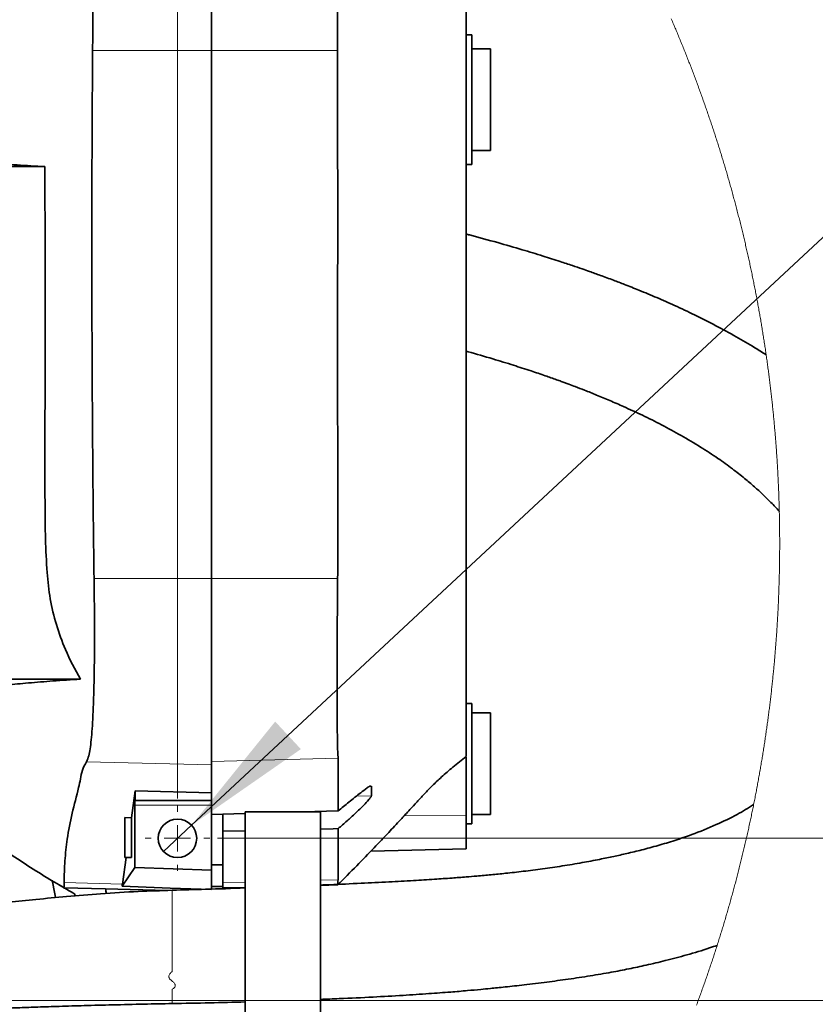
# Model space of a CAD drawing. Header units: millimetres. Extents: x 0 to 12118, y 0 to 8400.
# Tile 50 of 128: x 2029 to 2451, y 6787 to 7309. Entities that reach past the tile are written whole.
import ezdxf

# ---------------------------------------------------------------- set-up
doc = ezdxf.new("R2010")
doc.units = ezdxf.units.MM
doc.header["$LTSCALE"] = 20
doc.styles.add('SLDTEXTSTYLE0', font='TXT', dxfattribs={"width": 0.605})
doc.dimstyles.new('SLDDIMSTYLE10', dxfattribs={"dimtxt": 70, "dimasz": 70, "dimexe": 0, "dimexo": 0.0625, "dimgap": 17.5, "dimtad": 1, "dimdec": 1, "dimlfac": 0.5, "dimrnd": 1e-09, "dimzin": 12, "dimdsep": 46, "dimtxsty": 'SLDTEXTSTYLE0', "dimsah": 1, "dimcen": 0.09, "dimadec": 0, "dimazin": 3, "dimtfac": 1, "dimtmove": 0, "dimatfit": 0, "dimfxl": 1, "dimfrac": 2, "dimtolj": 1, "dimtzin": 12, "dimarcsym": 0})
doc.dimstyles.new('SLDDIMSTYLE11', dxfattribs={"dimtxt": 70, "dimasz": 70, "dimexe": 0, "dimexo": 0.0625, "dimgap": 17.5, "dimtad": 1, "dimdec": 1, "dimlfac": 0.5, "dimrnd": 1e-09, "dimzin": 12, "dimdsep": 46, "dimtxsty": 'SLDTEXTSTYLE0', "dimsah": 1, "dimcen": 0.09, "dimadec": 0, "dimazin": 3, "dimtfac": 1, "dimtofl": 0, "dimtmove": 0, "dimatfit": 3, "dimfxl": 1, "dimfrac": 2, "dimtolj": 1, "dimtzin": 12, "dimarcsym": 0})
doc.dimstyles.new('SLDDIMSTYLE12', dxfattribs={"dimtxt": 70, "dimasz": 70, "dimexe": 0, "dimexo": 0.0625, "dimgap": 17.5, "dimtad": 0, "dimtih": 1, "dimtoh": 1, "dimdec": 1, "dimlfac": 0.5, "dimrnd": 1e-09, "dimzin": 12, "dimdsep": 46, "dimtxsty": 'SLDTEXTSTYLE0', "dimblk1": 'NONE', "dimsah": 1, "dimcen": 0, "dimadec": 0, "dimazin": 3, "dimtfac": 1, "dimtmove": 0, "dimatfit": 3, "dimldrblk": 'NONE', "dimfxl": 1, "dimfrac": 2, "dimtolj": 1, "dimtzin": 12, "dimarcsym": 0})
doc.dimstyles.new('SLDDIMSTYLE4', dxfattribs={"dimtxt": 0.18, "dimasz": 70, "dimexe": 0, "dimexo": 0.0625, "dimgap": 0, "dimtad": 0, "dimtih": 1, "dimtoh": 1, "dimdec": 0, "dimrnd": 1e-09, "dimzin": 0, "dimdsep": 46, "dimtxsty": 'Standard', "dimsah": 1, "dimcen": 0.09, "dimadec": 0, "dimazin": 0, "dimtfac": 70, "dimtdec": 0, "dimtofl": 0, "dimtmove": 0, "dimatfit": 3, "dimfxl": 1, "dimfrac": 2, "dimtolj": 1, "dimtzin": 0, "dimarcsym": 0})

# ---------------------------------------------------------------- blocks, each defined once
blk = doc.blocks.new('_D_61')
at = {"color": 7, "linetype": 'Continuous', "lineweight": 0}
for p, q in [((1718.46, 6784.74), (1718.46, 6118.35)), ((1938.46, 6563.54), (1938.46, 6118.35)), ((1718.46, 6148.35), (1598.46, 6148.35)), ((1718.46, 6148.35), (1938.46, 6148.35)), ((1938.46, 6148.35), (2058.46, 6148.35))]:
    blk.add_line(p, q, dxfattribs=at)
at = {"color": 7, "linetype": 'Continuous', "lineweight": 18}
for points in [[(1718.46, 6148.35), (1648.46, 6158.35), (1648.46, 6138.35)], [(1938.46, 6148.35), (2008.46, 6138.35), (2008.46, 6158.35)]]:
    blk.add_solid(points, dxfattribs=at)
at = {"color": 7, "linetype": 'Continuous', "lineweight": 18, "insert": (1748.25, 6238.59), "char_height": 70, "attachment_point": 1, "style": 'SLDTEXTSTYLE0'}
blk.add_mtext('110', dxfattribs=at)
blk = doc.blocks.new('_D_62')
at = {"color": 7, "linetype": 'Continuous', "lineweight": 0}
for p, q in [((1718.46, 7938.85), (1718.46, 8093.61)), ((2112.46, 6895.94), (2112.46, 8093.61)), ((1718.46, 8063.61), (2112.46, 8063.61)), ((1718.46, 6792.74), (1718.46, 7908.37))]:
    blk.add_line(p, q, dxfattribs=at)
at = {"color": 7, "linetype": 'Continuous', "lineweight": 18}
for points in [[(1718.46, 8063.61), (1788.46, 8053.61), (1788.46, 8073.61)], [(2112.46, 8063.61), (2042.46, 8073.61), (2042.46, 8053.61)]]:
    blk.add_solid(points, dxfattribs=at)
at = {"color": 7, "linetype": 'Continuous', "lineweight": 18, "insert": (1835.25, 8153.84), "char_height": 70, "attachment_point": 1, "style": 'SLDTEXTSTYLE0'}
blk.add_mtext('197', dxfattribs=at)
blk = doc.blocks.new('_D_63')
at = {"color": 7, "linetype": 'Continuous', "lineweight": 0}
for p, q in [((2882.94, 6874.74), (2882.94, 7082.95)), ((2133.66, 6874.74), (2912.94, 6874.74)), ((2882.94, 6788.74), (2882.94, 6874.74)), ((1722.46, 6788.74), (2912.94, 6788.74)), ((2882.94, 6788.74), (2882.94, 6668.74))]:
    blk.add_line(p, q, dxfattribs=at)
at = {"color": 7, "linetype": 'Continuous', "lineweight": 18}
for points in [[(2882.94, 6874.74), (2892.94, 6944.74), (2872.94, 6944.74)], [(2882.94, 6788.74), (2872.94, 6718.74), (2892.94, 6718.74)]]:
    blk.add_solid(points, dxfattribs=at)
at = {"color": 7, "linetype": 'Continuous', "lineweight": 18, "insert": (2792.7, 6976.01), "char_height": 70, "attachment_point": 1, "rotation": 90, "style": 'SLDTEXTSTYLE0'}
blk.add_mtext('43', dxfattribs=at)
blk = doc.blocks.new('_D_64')
at = {"color": 7, "linetype": 'Continuous', "lineweight": 0}
for p, q in [((1539.66, 7444.74), (3052.94, 7444.74)), ((3022.94, 6788.74), (3022.94, 7444.74)), ((1722.46, 6788.74), (3052.94, 6788.74))]:
    blk.add_line(p, q, dxfattribs=at)
at = {"color": 7, "linetype": 'Continuous', "lineweight": 18}
for points in [[(3022.94, 7444.74), (3012.94, 7374.74), (3032.94, 7374.74)], [(3022.94, 6788.74), (3032.94, 6858.74), (3012.94, 6858.74)]]:
    blk.add_solid(points, dxfattribs=at)
at = {"color": 7, "linetype": 'Continuous', "lineweight": 18, "insert": (2932.7, 7036.53), "char_height": 70, "attachment_point": 1, "rotation": 90, "style": 'SLDTEXTSTYLE0'}
blk.add_mtext('328', dxfattribs=at)
blk = doc.blocks.new('_D_65')
at = {"color": 7, "linetype": 'Continuous', "lineweight": 0}
for p, q in [((3022.94, 6788.74), (3022.94, 6908.74)), ((1722.46, 6788.74), (3052.94, 6788.74)), ((3022.94, 6788.74), (3022.94, 6584.74)), ((1519.66, 6584.74), (3052.94, 6584.74)), ((3022.94, 6584.74), (3022.94, 6464.74))]:
    blk.add_line(p, q, dxfattribs=at)
at = {"color": 7, "linetype": 'Continuous', "lineweight": 18}
for points in [[(3022.94, 6788.74), (3032.94, 6858.74), (3012.94, 6858.74)], [(3022.94, 6584.74), (3012.94, 6514.74), (3032.94, 6514.74)]]:
    blk.add_solid(points, dxfattribs=at)
at = {"color": 7, "linetype": 'Continuous', "lineweight": 18, "insert": (2932.7, 6606.53), "char_height": 70, "attachment_point": 1, "rotation": 90, "style": 'SLDTEXTSTYLE0'}
blk.add_mtext('102', dxfattribs=at)
blk = doc.blocks.new('SW_SYMBOL_HOLE_DEPTH')
at = {"color": 0, "linetype": 'Continuous', "lineweight": 18}
for p, q in [((0, 17500), (16000, 17500)), ((8000, 17500), (8000, 1500)), ((2000, 11100), (8000, 1500)), ((14000, 11100), (8000, 1500))]:
    blk.add_line(p, q, dxfattribs=at)
blk = doc.blocks.new('_D_69')
at = {"color": 7, "linetype": 'Continuous', "lineweight": 0}
for p, q in [((2119.92, 6881.69), (2499.77, 7235.32)), ((2499.77, 7235.32), (2947.19, 7235.32)), ((2104.99, 6867.79), (2119.92, 6881.69))]:
    blk.add_line(p, q, dxfattribs=at)
at = {"color": 7, "linetype": 'Continuous', "lineweight": 18}
blk.add_solid([(2119.92, 6881.69), (2177.97, 6922.07), (2164.34, 6936.71)], dxfattribs=at)
at = {"color": 7, "linetype": 'Continuous', "lineweight": 18, "xscale": 0.0045117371, "yscale": 0.0045117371, "zscale": 0.0045117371}
blk.add_blockref('SW_SYMBOL_HOLE_DEPTH', (2743.56, 7245.43), dxfattribs=at)
at = {"color": 7, "linetype": 'Continuous', "lineweight": 18, "char_height": 70, "attachment_point": 1, "style": 'SLDTEXTSTYLE0'}
for s, insert in [('M12', (2529.77, 7325.74)), ('19', (2840.25, 7325.74))]:
    blk.add_mtext(s, dxfattribs=dict(at, insert=insert))
blk = doc.blocks.new('_None')
blk = doc.blocks.new('SW_CENTERMARKSYMBOL_14')
at = {"color": 0, "linetype": 'Continuous', "lineweight": 18}
for p, q in [((0, 14), (0, 17.2)), ((0, 0), (0, 7)), ((-14, 0), (-17.2, 0)), ((0, 0), (-7, 0)), ((0, 0), (0, -7)), ((0, 0), (7, 0)), ((14, 0), (17.2, 0)), ((0, -14), (0, -17.2))]:
    blk.add_line(p, q, dxfattribs=at)

msp = doc.modelspace()

# ---------------------------------------------------------------- linework, layer by layer
at = {"color": 7, "linetype": 'Continuous', "lineweight": 35}
for p, q in [((2265.658018, 6918.353195), (2265.658018, 7455.297704)), ((2130.458054, 7292.793984), (2130.458054, 7388.922448)), ((2268.658039, 7301.161761), (2265.658018, 7301.161761)), ((2268.658039, 7301.161761), (2268.658039, 7232.316131)), ((2130.458054, 7012.657399), (2130.458054, 7292.793984)), ((2278.65803, 7293.738837), (2268.658039, 7293.738837)), ((2278.65803, 7293.738837), (2278.65803, 7239.738936)), ((2268.658039, 7239.738936), (2278.65803, 7239.738936)), ((2265.658018, 7232.316131), (2268.658039, 7232.316131)), ((2042.071102, 7231.226678), (1966.45802, 7231.226678)), ((2130.458054, 6913.688416), (2130.458054, 7012.657399)), ((2060.898182, 6959.226722), (1966.45802, 6959.226722)), ((2268.658039, 6946.270103), (2265.658018, 6946.348662)), ((2268.658039, 6914.348717), (2268.658039, 6946.270103)), ((2278.65803, 6941.348667), (2268.658039, 6941.348667)), ((2278.65803, 6941.348667), (2278.65803, 6887.348647)), ((2130.458054, 6898.868675), (2130.458054, 6913.688416)), ((2265.658018, 6918.003196), (2265.658018, 6887.082572)), ((2268.658039, 6882.427211), (2268.658039, 6914.348717)), ((2087.994811, 6885.684128), (2089.928803, 6899.938817)), ((2130.458054, 6898.868675), (2089.928803, 6899.938817)), ((2089.928803, 6894.738908), (2089.928803, 6899.938817)), ((2130.458054, 6894.738908), (2130.458054, 6898.868675)), ((2215.420124, 6897.356744), (2215.420124, 6902.478928)), ((2089.928803, 6894.738908), (2089.831052, 6894.738908)), ((2089.928803, 6894.738908), (2130.458054, 6894.738908)), ((2130.458054, 6894.738908), (2130.458054, 6892.338867)), ((2089.78915, 6859.22956), (2089.78915, 6892.338867)), ((2130.458054, 6857.808943), (2130.458054, 6892.338867)), ((2148.458001, 6887.841339), (2130.458054, 6887.316699)), ((2136.458037, 6860.738868), (2136.458037, 6887.491579)), ((2148.458001, 6888.738866), (2188.458023, 6888.738866)), ((2148.458001, 6752.738948), (2148.458001, 6888.738866)), ((2197.755573, 6889.278168), (2179.254172, 6888.738866)), ((2188.458023, 6888.738866), (2188.458023, 6752.738948)), ((2268.658039, 6887.348647), (2278.65803, 6887.348647)), ((2087.994811, 6885.684128), (2084.458051, 6885.777468)), ((2084.458051, 6885.777468), (2084.458051, 6864.585037)), ((2087.994811, 6885.684128), (2087.994811, 6864.585037)), ((2265.658018, 6887.082572), (2265.658018, 6869.172687)), ((2265.658018, 6882.348652), (2268.658039, 6882.427211)), ((2136.458037, 6878.489251), (2148.458001, 6878.761763)), ((2215.077696, 6867.848272), (2265.658018, 6869.172687)), ((2083.22036, 6850.493188), (2085.132239, 6864.585037)), ((2084.458051, 6864.585037), (2087.994811, 6864.585037)), ((2083.04399, 6849.346156), (2089.78915, 6859.22956)), ((2089.78915, 6859.22956), (2130.458054, 6857.808943)), ((2130.458054, 6860.738868), (2136.458037, 6860.738868)), ((2130.458054, 6854.871864), (2130.458054, 6857.808943)), ((2136.458037, 6849.191899), (2136.458037, 6860.738868)), ((2130.458054, 6849.191899), (2130.458054, 6854.871864)), ((2049.225685, 6850.270147), (2050.986943, 6849.190349)), ((2051.249502, 6849.089379), (2052.520094, 6848.348017)), ((2052.170751, 6848.498459), (2074.288366, 6847.919221)), ((2074.291346, 6847.919221), (2107.136903, 6847.059126)), ((2130.458054, 6849.191899), (2136.458037, 6849.191899)), ((2130.458054, 6847.781415), (2130.458054, 6849.191899)), ((2136.458037, 6847.981329), (2136.458037, 6849.191899)), ((2136.458037, 6848.396058), (2148.458001, 6848.710294)), ((2188.458023, 6849.757666), (2197.450516, 6849.993224)), ((2057.958958, 6845.16489), (2057.778952, 6845.270509))]:
    msp.add_line(p, q, dxfattribs=at)
at = {"color": 8, "linetype": 'Continuous', "lineweight": 18}
for p, q in [((2130.458054, 7292.793984), (2067.395923, 7292.793984)), ((2197.49814, 7292.793984), (2130.458054, 7292.793984)), ((2130.458054, 7012.657399), (2068.142948, 7012.657399)), ((2197.496292, 7012.657399), (2130.458054, 7012.657399)), ((2130.458054, 6913.688416), (2064.177511, 6915.409798)), ((2197.743771, 6917.211647), (2130.458054, 6915.464277)), ((2215.420124, 6902.478928), (2214.944658, 6902.466531)), ((2215.420124, 6897.356744), (2207.432923, 6897.149319)), ((2130.458054, 6892.338867), (2089.78915, 6892.338867)), ((2265.658018, 6887.082572), (2232.716915, 6886.587734)), ((2083.22036, 6850.493188), (2052.263496, 6851.297135)), ((2148.458001, 6851.509566), (2136.458037, 6851.197953)), ((2197.74395, 6852.789635), (2188.458023, 6852.548475)), ((2109.668133, 6803.980584), (2109.668133, 6847.134347)), ((2109.668133, 6787.151689), (2109.668133, 6794.612164))]:
    msp.add_line(p, q, dxfattribs=at)
at = {"color": 7, "linetype": 'Continuous', "lineweight": 18, "flags": 128}
for points in [[(2432.171163, 7031.072016), (2432.171163, 7031.254525), (2432.170806, 7032.003875), (2432.169614, 7032.753224), (2432.167587, 7033.502574), (2432.164845, 7034.251923), (2432.16115, 7035.001273), (2432.156858, 7035.750503), (2432.151613, 7036.499853), (2432.145653, 7037.249202), (2432.138858, 7037.998552), (2432.131228, 7038.747782), (2432.122764, 7039.497132), (2432.113585, 7040.246362), (2432.103572, 7040.995593), (2432.092843, 7041.744942), (2432.08116, 7042.494173), (2432.068763, 7043.243403), (2432.05565, 7043.992634), (2432.041583, 7044.741745), (2432.026801, 7045.490975), (2432.011185, 7046.240206), (2431.994853, 7046.989317), (2431.977568, 7047.738428), (2431.966123, 7048.220868), (2431.947646, 7048.969979), (2431.928334, 7049.71909), (2431.908188, 7050.468082), (2431.887326, 7051.217193), (2431.865511, 7051.966185), (2431.843099, 7052.715177), (2431.819734, 7053.464169), (2431.795654, 7054.213161), (2431.770739, 7054.962034), (2431.74499, 7055.710907), (2431.718526, 7056.45978), (2431.691227, 7057.208652), (2431.663093, 7057.957406), (2431.634126, 7058.706279), (2431.604442, 7059.455032), (2431.573925, 7060.203666), (2431.542692, 7060.95242), (2431.510506, 7061.701054), (2431.477604, 7062.449689), (2431.443987, 7063.198204), (2431.409416, 7063.946719), (2431.37413, 7064.695234), (2431.33801, 7065.443749), (2431.301174, 7066.192145), (2431.263385, 7066.940541), (2431.22488, 7067.688937), (2431.18566, 7068.437214), (2431.145487, 7069.18549), (2431.104598, 7069.933648), (2431.062994, 7070.681805), (2431.020436, 7071.429963), (2430.977163, 7072.17812), (2430.933056, 7072.926159), (2430.888233, 7073.674078), (2430.842457, 7074.421997), (2430.795965, 7075.169916), (2430.748758, 7075.917716), (2430.700598, 7076.665516), (2430.651722, 7077.413316), (2430.602131, 7078.160996), (2430.551586, 7078.908677), (2430.500326, 7079.656238), (2430.448232, 7080.403681), (2430.395422, 7081.151242), (2430.341778, 7081.898565), (2430.287299, 7082.646007), (2430.231986, 7083.393211), (2430.175958, 7084.140534), (2430.119095, 7084.887619), (2430.061397, 7085.634823), (2430.002985, 7086.381788), (2429.943738, 7087.128873), (2429.883656, 7087.875719), (2429.82274, 7088.622565), (2429.761109, 7089.369411), (2429.698763, 7090.116138), (2429.635463, 7090.862865), (2429.571447, 7091.609354), (2429.506597, 7092.355962), (2429.440913, 7093.102331), (2429.374513, 7093.84882), (2429.307279, 7094.59507), (2429.23933, 7095.34132), (2429.170427, 7096.087451), (2429.100809, 7096.833582), (2429.030475, 7097.579593), (2428.959188, 7098.325605), (2428.887186, 7099.071378), (2428.814468, 7099.817271), (2428.740797, 7100.562925), (2428.66641, 7101.308579), (2428.591308, 7102.054114), (2428.515253, 7102.799649), (2428.438482, 7103.544945), (2428.360877, 7104.290242), (2428.282556, 7105.035538), (2428.203401, 7105.780716), (2428.123412, 7106.525774), (2428.042707, 7107.270713), (2427.961168, 7108.015532), (2427.878795, 7108.760352), (2427.795586, 7109.505052), (2427.711663, 7110.249753), (2427.626905, 7110.994215), (2427.541432, 7111.738677), (2427.455125, 7112.48302), (2427.367983, 7113.227243), (2427.280006, 7113.971467), (2427.191315, 7114.715452), (2427.101908, 7115.459437), (2427.011547, 7116.203303), (2426.920471, 7116.947169), (2426.828561, 7117.690797), (2426.735935, 7118.434424), (2426.642475, 7119.177933), (2426.54818, 7119.921322), (2426.453171, 7120.664592), (2426.357207, 7121.407742), (2426.260648, 7122.150774), (2426.163134, 7122.893805), (2426.064906, 7123.636598), (2425.965962, 7124.379391), (2425.866065, 7125.122065), (2425.765452, 7125.86462), (2425.664124, 7126.607055), (2425.561843, 7127.349372), (2425.458965, 7128.091569), (2425.355134, 7128.833766), (2425.250587, 7129.575724), (2425.145206, 7130.317683), (2425.038991, 7131.059403), (2425.00442, 7131.300325), (2424.897132, 7132.042045), (2424.789128, 7132.783527), (2424.680409, 7133.52489), (2424.570856, 7134.266133), (2424.460468, 7135.007376), (2424.349246, 7135.748381), (2424.237308, 7136.489267), (2424.124536, 7137.230153), (2424.011049, 7137.9708), (2423.896727, 7138.711328), (2423.781571, 7139.451856), (2423.6657, 7140.192146), (2423.548994, 7140.932317), (2423.431454, 7141.672368), (2423.313198, 7142.4123), (2423.194108, 7143.152113), (2423.074303, 7143.891806), (2422.953663, 7144.631381), (2422.832188, 7145.370836), (2422.709999, 7146.110172), (2422.586975, 7146.84927), (2422.463117, 7147.588367), (2422.338543, 7148.327226), (2422.213135, 7149.065966), (2422.087011, 7149.804706), (2421.960053, 7150.543208), (2421.832261, 7151.281471), (2421.703753, 7152.019734), (2421.574411, 7152.757878), (2421.444354, 7153.495784), (2421.313462, 7154.23357), (2421.181736, 7154.971237), (2421.049294, 7155.708785), (2420.916018, 7156.446213), (2420.781908, 7157.183404), (2420.647082, 7157.920594), (2420.511541, 7158.657546), (2420.375047, 7159.394378), (2420.237837, 7160.130973), (2420.099912, 7160.867567), (2419.961152, 7161.603923), (2419.821558, 7162.340159), (2419.681249, 7163.076157), (2419.540105, 7163.812155), (2419.398246, 7164.547915), (2419.255552, 7165.283556), (2419.112024, 7166.018958), (2418.967781, 7166.75436), (2418.822703, 7167.489524), (2418.67691, 7168.224449), (2418.530283, 7168.959374), (2418.382821, 7169.694061), (2418.234644, 7170.428629), (2418.085632, 7171.162958), (2417.935905, 7171.897168), (2417.785344, 7172.631259), (2417.634067, 7173.365111), (2417.481956, 7174.098844), (2417.329011, 7174.832458), (2417.17535, 7175.565834), (2417.020855, 7176.29909), (2416.865644, 7177.032108), (2416.709599, 7177.765126), (2416.552839, 7178.497786), (2416.395244, 7179.230447), (2416.236815, 7179.962749), (2416.077671, 7180.695052), (2415.917811, 7181.427116), (2415.756998, 7182.159061), (2415.595589, 7182.890768), (2415.433225, 7183.622236), (2415.270266, 7184.353704), (2415.106354, 7185.084934), (2414.941726, 7185.815925), (2414.776382, 7186.546798), (2414.610205, 7187.277431), (2414.443192, 7188.007946), (2414.275465, 7188.738222), (2414.106903, 7189.468379), (2413.937626, 7190.198416), (2413.767514, 7190.928097), (2413.596687, 7191.657777), (2413.425026, 7192.387099), (2413.252649, 7193.116421), (2413.079438, 7193.845386), (2412.905512, 7194.574232), (2412.730751, 7195.302958), (2412.555156, 7196.031446), (2412.378845, 7196.759696), (2412.201819, 7197.487826), (2412.023959, 7198.215837), (2411.845264, 7198.943491), (2411.665854, 7199.671025), (2411.485729, 7200.39844), (2411.304769, 7201.125498), (2411.122975, 7201.852555), (2410.940466, 7202.579255), (2410.757122, 7203.305835), (2410.573063, 7204.032178), (2410.388288, 7204.758401), (2410.20268, 7205.484385), (2410.016236, 7206.210131), (2409.829078, 7206.935758), (2409.641085, 7207.661147), (2409.452376, 7208.386297), (2409.262953, 7209.111328), (2409.072575, 7209.83612), (2408.881602, 7210.560674), (2408.689794, 7211.28499), (2408.497152, 7212.009187), (2408.303795, 7212.733145), (2408.109722, 7213.456864), (2407.914815, 7214.180465), (2407.719073, 7214.903826), (2407.522616, 7215.62695), (2407.325444, 7216.349835), (2407.127437, 7217.072482), (2406.928716, 7217.795009), (2406.729159, 7218.517298), (2406.528768, 7219.239349), (2406.327782, 7219.961281), (2406.125841, 7220.682854), (2405.923304, 7221.404309), (2405.719814, 7222.125525), (2405.515728, 7222.846503), (2405.310807, 7223.567242), (2405.105052, 7224.287743), (2404.898581, 7225.008125), (2404.691396, 7225.728268), (2404.483375, 7226.448173), (2404.27464, 7227.16784), (2404.06507, 7227.887268), (2403.854785, 7228.606457), (2403.643665, 7229.325409), (2403.43183, 7230.044241), (2403.219161, 7230.762715), (2403.005776, 7231.48107), (2402.791676, 7232.199187), (2402.576742, 7232.916946), (2402.361092, 7233.634586), (2402.144608, 7234.351988), (2401.927409, 7235.069151), (2401.709494, 7235.786075), (2401.490745, 7236.502762), (2401.271162, 7237.219329), (2401.050863, 7237.935538), (2400.829849, 7238.651509), (2400.60812, 7239.367242), (2400.385556, 7240.082736), (2400.162158, 7240.798111), (2399.938044, 7241.513128), (2399.713216, 7242.227907), (2399.487672, 7242.942447), (2399.261174, 7243.656749), (2399.03408, 7244.370813), (2398.806152, 7245.084758), (2398.577509, 7245.798344), (2398.348031, 7246.511693), (2398.117838, 7247.224803), (2397.886929, 7247.937555), (2397.655187, 7248.650188), (2397.422728, 7249.362583), (2397.189555, 7250.074739), (2396.955547, 7250.786538), (2396.720824, 7251.498217), (2396.485267, 7252.209539), (2396.248994, 7252.920623), (2396.011886, 7253.631468), (2395.774183, 7254.342074), (2395.535645, 7255.052442), (2395.296273, 7255.762572), (2395.056186, 7256.472344), (2394.815383, 7257.181997), (2394.573865, 7257.891292), (2394.331512, 7258.600349), (2394.088445, 7259.309168), (2393.844542, 7260.017748), (2393.599925, 7260.72597), (2393.354592, 7261.434073), (2393.108425, 7262.1417), (2392.861543, 7262.849326), (2392.613945, 7263.556475), (2392.365513, 7264.263625), (2392.116365, 7264.970298), (2391.866503, 7265.676732), (2391.615925, 7266.382928), (2391.364512, 7267.088647), (2391.112265, 7267.794366), (2390.859423, 7268.499846), (2390.605745, 7269.20485), (2390.351353, 7269.909615), (2390.096125, 7270.614142), (2389.840183, 7271.318431), (2389.583526, 7272.022481), (2389.326153, 7272.726292), (2389.067945, 7273.429627), (2388.809023, 7274.132962), (2388.549385, 7274.83582), (2388.288913, 7275.53844), (2388.027725, 7276.240821), (2387.765822, 7276.942725), (2387.503204, 7277.644629), (2387.239752, 7278.346057), (2386.975584, 7279.047246), (2386.710701, 7279.748196), (2386.444983, 7280.448909), (2386.178551, 7281.149382), (2385.911403, 7281.849379), (2385.643539, 7282.549138), (2385.374842, 7283.248658), (2385.105429, 7283.94794), (2384.8353, 7284.646983), (2384.564338, 7285.345549), (2384.292779, 7286.043877), (2384.020386, 7286.741967), (2383.747158, 7287.439818), (2383.473334, 7288.137192), (2383.198676, 7288.834567), (2382.923303, 7289.531464), (2382.647214, 7290.228123), (2382.37041, 7290.924306), (2382.092771, 7291.62025), (2381.814418, 7292.315955), (2381.535349, 7293.011422), (2381.255565, 7293.706651), (2380.974946, 7294.401402), (2380.693612, 7295.095916), (2380.411563, 7295.79019), (2380.128798, 7296.484227), (2379.845319, 7297.177787), (2379.561005, 7297.871108), (2379.275975, 7298.564191), (2378.99023, 7299.256797), (2378.703771, 7299.949164), (2378.416476, 7300.641293), (2378.128586, 7301.333184), (2377.839861, 7302.024598), (2377.550421, 7302.715773), (2377.260265, 7303.40671), (2376.969275, 7304.097171), (2376.677689, 7304.787392), (2376.385269, 7305.477376), (2376.092133, 7306.166882), (2375.798282, 7306.856389), (2375.503597, 7307.54518), (2375.208316, 7308.233971), (2374.9122, 7308.922286), (2374.615369, 7309.610362)], [(2388.01795, 6786.242003), (2388.279137, 6786.944384), (2388.53961, 6787.646885), (2388.799248, 6788.349862), (2389.058289, 6789.052958), (2389.316497, 6789.756412), (2389.57387, 6790.460224), (2389.830646, 6791.164155), (2390.086589, 6791.868443), (2390.341697, 6792.57297), (2390.596208, 6793.277855), (2390.849886, 6793.982858), (2391.102848, 6794.68822), (2391.354976, 6795.39382), (2391.606388, 6796.099777), (2391.857085, 6796.805973), (2392.107067, 6797.512407), (2392.356214, 6798.21908), (2392.604647, 6798.925991), (2392.852244, 6799.63326), (2393.099127, 6800.340767), (2393.345294, 6801.048512), (2393.590746, 6801.756496), (2393.835363, 6802.464719), (2394.079265, 6803.173299), (2394.322333, 6803.882117), (2394.564686, 6804.591174), (2394.806323, 6805.300469), (2395.047245, 6806.010003), (2395.287332, 6806.719894), (2395.526585, 6807.430024), (2395.765242, 6808.140273), (2396.003065, 6808.850879), (2396.240053, 6809.561724), (2396.476326, 6810.272808), (2396.711883, 6810.984249), (2396.946726, 6811.695809), (2397.180734, 6812.407727), (2397.414026, 6813.119764), (2397.646484, 6813.832159), (2397.878227, 6814.544792), (2398.109255, 6815.257544), (2398.339448, 6815.970654), (2398.568926, 6816.684003), (2398.797569, 6817.397589), (2398.971495, 6817.942137), (2399.198947, 6818.656082), (2399.425444, 6819.370384), (2399.651346, 6820.084924), (2399.876413, 6820.799584), (2400.100646, 6821.514601), (2400.324283, 6822.229857), (2400.546965, 6822.945232), (2400.769052, 6823.660965), (2400.990305, 6824.376936), (2401.210723, 6825.093026), (2401.430426, 6825.809474), (2401.649413, 6826.526041), (2401.867566, 6827.242965), (2402.085004, 6827.960009), (2402.301726, 6828.677411), (2402.517614, 6829.394932), (2402.732668, 6830.112691), (2402.947006, 6830.830807), (2403.160629, 6831.549043), (2403.373418, 6832.267518), (2403.585491, 6832.986231), (2403.796849, 6833.705182), (2404.007373, 6834.424252), (2404.217062, 6835.14368), (2404.426036, 6835.863228), (2404.634294, 6836.583133), (2404.841719, 6837.303157), (2405.048427, 6838.023419), (2405.254302, 6838.74392), (2405.459461, 6839.464659), (2405.663905, 6840.185518), (2405.867395, 6840.906734), (2406.070289, 6841.62807), (2406.272349, 6842.349643), (2406.473694, 6843.071456), (2406.674204, 6843.793387), (2406.873879, 6844.515676), (2407.07284, 6845.238085), (2407.271085, 6845.960731), (2407.468495, 6846.683616), (2407.665191, 6847.406621), (2407.861051, 6848.129983), (2408.056197, 6848.853464), (2408.250508, 6849.577064), (2408.444104, 6850.301022), (2408.636985, 6851.0251), (2408.828912, 6851.749415), (2409.020243, 6852.473969), (2409.210739, 6853.198643), (2409.400401, 6853.923554), (2409.589348, 6854.648704), (2409.77746, 6855.374093), (2409.964857, 6856.099601), (2410.151539, 6856.825347), (2410.337386, 6857.551212), (2410.522399, 6858.277316), (2410.706696, 6859.003658), (2410.890159, 6859.730239), (2411.072907, 6860.456939), (2411.254821, 6861.183877), (2411.436019, 6861.910934), (2411.616502, 6862.63823), (2411.796031, 6863.365764), (2411.974964, 6864.093418), (2412.153063, 6864.82131), (2412.330327, 6865.549321), (2412.506876, 6866.27757), (2412.68259, 6867.006058), (2412.85759, 6867.734666), (2413.031754, 6868.463392), (2413.205085, 6869.192476), (2413.377819, 6869.92156), (2413.5496, 6870.651002), (2413.720665, 6871.380563), (2413.891015, 6872.110243), (2414.060531, 6872.840161), (2414.229212, 6873.570199), (2414.397178, 6874.300475), (2414.564309, 6875.030989), (2414.730725, 6875.761623), (2414.896426, 6876.492376), (2415.061173, 6877.223367), (2415.225324, 6877.954597), (2415.388522, 6878.685827), (2415.551004, 6879.417414), (2415.712771, 6880.149121), (2415.873704, 6880.880947), (2416.033802, 6881.612892), (2416.193185, 6882.345075), (2416.351733, 6883.077497), (2416.509566, 6883.810038), (2416.666565, 6884.542699), (2416.822848, 6885.275597), (2416.978297, 6886.008615), (2417.133031, 6886.741872), (2417.28693, 6887.475128), (2417.439995, 6888.208742), (2417.592344, 6888.942356), (2417.743859, 6889.676208), (2417.894659, 6890.410299), (2418.044624, 6891.14439), (2418.193755, 6891.878719), (2418.342171, 6892.613287), (2418.342171, 6892.613287), (2418.489871, 6893.347974), (2418.636618, 6894.08278), (2418.782768, 6894.817705), (2418.927965, 6895.552869), (2419.072447, 6896.288152), (2419.216213, 6897.023554), (2419.359026, 6897.759194), (2419.501243, 6898.494835), (2419.642506, 6899.230714), (2419.783053, 6899.966831), (2419.922886, 6900.702948), (2420.061884, 6901.439304), (2420.200047, 6902.175779), (2420.337496, 6902.912373), (2420.47411, 6903.649206), (2420.609889, 6904.386158), (2420.744953, 6905.123229), (2420.879302, 6905.860419), (2421.012697, 6906.597728), (2421.145377, 6907.335276), (2421.277342, 6908.072824), (2421.408472, 6908.810611), (2421.538768, 6909.548516), (2421.668348, 6910.28666), (2421.797094, 6911.024804), (2421.925006, 6911.763186), (2422.052202, 6912.501569), (2422.178564, 6913.240189), (2422.304211, 6913.978929), (2422.429023, 6914.717788), (2422.553, 6915.456767), (2422.676263, 6916.195984), (2422.798691, 6916.9352), (2422.920403, 6917.674656), (2423.041282, 6918.414111), (2423.161325, 6919.153805), (2423.280535, 6919.893617), (2423.399029, 6920.63343), (2423.516807, 6921.373482), (2423.633752, 6922.113652), (2423.749862, 6922.853942), (2423.865137, 6923.594351), (2423.979697, 6924.334879), (2424.093423, 6925.075526), (2424.206433, 6925.816293), (2424.318609, 6926.557178), (2424.429951, 6927.298183), (2424.540577, 6928.039307), (2424.650369, 6928.780551), (2424.759326, 6929.521913), (2424.867568, 6930.263395), (2424.974975, 6931.004996), (2425.081668, 6931.746716), (2425.187526, 6932.488556), (2425.292549, 6933.230514), (2425.396738, 6933.972592), (2425.500212, 6934.71467), (2425.60297, 6935.456986), (2425.704775, 6936.199422), (2425.805864, 6936.941857), (2425.906119, 6937.684412), (2426.005659, 6938.427205), (2426.104364, 6939.169998), (2426.202235, 6939.91291), (2426.299391, 6940.655823), (2426.395712, 6941.398973), (2426.491318, 6942.142243), (2426.58597, 6942.885513), (2426.679907, 6943.629021), (2426.773128, 6944.37253), (2426.865516, 6945.116157), (2426.957068, 6945.859785), (2427.047787, 6946.603651), (2427.13779, 6947.347517), (2427.226958, 6948.091621), (2427.315411, 6948.835726), (2427.402911, 6949.57983), (2427.489815, 6950.324173), (2427.575765, 6951.068516), (2427.660999, 6951.812978), (2427.745399, 6952.557559), (2427.828965, 6953.302259), (2427.911816, 6954.04696), (2427.993832, 6954.791779), (2428.075132, 6955.536718), (2428.155479, 6956.281776), (2428.23523, 6957.026834), (2428.314028, 6957.772012), (2428.39211, 6958.517308), (2428.469357, 6959.262604), (2428.545771, 6960.00802), (2428.621468, 6960.753555), (2428.696332, 6961.49909), (2428.770361, 6962.244863), (2428.843675, 6962.990517), (2428.916154, 6963.73641), (2428.987799, 6964.482302), (2429.058728, 6965.228314), (2429.128823, 6965.974326), (2429.198084, 6966.720457), (2429.266629, 6967.466588), (2429.33434, 6968.212957), (2429.401216, 6968.959207), (2429.467378, 6969.705696), (2429.532704, 6970.452184), (2429.597196, 6971.198673), (2429.660854, 6971.945281), (2429.723797, 6972.692008), (2429.785905, 6973.438735), (2429.847298, 6974.185581), (2429.907737, 6974.932427), (2429.96758, 6975.679393), (2430.026469, 6976.426477), (2430.084643, 6977.173562), (2430.141983, 6977.920646), (2430.198488, 6978.66785), (2430.254159, 6979.415173), (2430.309114, 6980.162496), (2430.363355, 6980.909819), (2430.416641, 6981.657262), (2430.469212, 6982.404704), (2430.520949, 6983.152265), (2430.571971, 6983.899946), (2430.622039, 6984.647507), (2430.671391, 6985.395307), (2430.720029, 6986.142988), (2430.767712, 6986.890788), (2430.814681, 6987.638707), (2430.860934, 6988.386626), (2430.906234, 6989.134545), (2430.950818, 6989.882583), (2430.994568, 6990.630622), (2431.037602, 6991.378779), (2431.079683, 6992.126937), (2431.121168, 6992.875094), (2431.161699, 6993.623371), (2431.201515, 6994.371648), (2431.240497, 6995.119924), (2431.278643, 6995.86832), (2431.315956, 6996.616716), (2431.352553, 6997.365112), (2431.388316, 6998.113627), (2431.423364, 6998.862142), (2431.457577, 6999.610657), (2431.490955, 7000.359292), (2431.523499, 7001.107926), (2431.555328, 7001.85656), (2431.586203, 7002.605314), (2431.616483, 7003.353948), (2431.645808, 7004.102702), (2431.674418, 7004.851575), (2431.702194, 7005.600328), (2431.729255, 7006.349201), (2431.755361, 7007.098074), (2431.780753, 7007.846946), (2431.805429, 7008.595938), (2431.829152, 7009.34493), (2431.852159, 7010.093922), (2431.874332, 7010.842914), (2431.89579, 7011.591906), (2431.916294, 7012.340898), (2431.936083, 7013.090009), (2431.955156, 7013.839121), (2431.973276, 7014.588232), (2431.990681, 7015.337343), (2432.007251, 7016.086573), (2432.023105, 7016.835685), (2432.038126, 7017.584915), (2432.052312, 7018.334026), (2432.065663, 7019.083256), (2432.078299, 7019.832487), (2432.090101, 7020.581717), (2432.101068, 7021.331067), (2432.111201, 7022.080297), (2432.120619, 7022.829528), (2432.129202, 7023.578877), (2432.13707, 7024.328108), (2432.143984, 7025.077457), (2432.150183, 7025.826807), (2432.155666, 7026.576037), (2432.160196, 7027.325387), (2432.164011, 7028.074736), (2432.166991, 7028.824086), (2432.169137, 7029.573436), (2432.170567, 7030.322785), (2432.171163, 7031.072016)]]:
    msp.add_lwpolyline(points, dxfattribs=at)
at = {"color": 7, "linetype": 'Continuous', "lineweight": 35, "flags": 128}
for points in [[(2188.458023, 6879.674072), (2195.077536, 6879.825468), (2197.755573, 6879.88698)], [(2045.97902, 6852.5356), (2047.310946, 6845.270033), (2047.642884, 6843.304033)], [(2083.04399, 6849.346156), (2083.132264, 6849.882002), (2083.22036, 6850.493188)], [(2083.04399, 6849.346156), (2108.568427, 6848.369474), (2130.458054, 6847.519274)]]:
    msp.add_lwpolyline(points, dxfattribs=at)
at = {"color": 7, "linetype": 'Continuous', "lineweight": 35}
msp.add_circle((2112.458022, 6874.738997), 10.200007, dxfattribs=at)
for centre, radius, start, end in [((2124.229497, 6892.937963), 34.445558, 177.00299175, 180.9965691), ((1718.346557, 6788.718187), 360.831448, 9.05031008, 9.44311955), ((1690.761573, 6784.171314), 372.228607, 9.28126755, 9.43104657)]:
    msp.add_arc(centre, radius, start, end, dxfattribs=at)
for points, knots in [([(2063.359556, 7387.229914), (2063.751118, 7385.728481), (2064.674297, 7382.18858), (2065.324478, 7376.475697), (2065.930467, 7369.914622), (2066.381268, 7362.749797), (2066.758559, 7354.705111), (2067.05343, 7345.873152), (2067.274685, 7336.366524), (2067.423251, 7326.165784), (2067.49493, 7315.388257), (2067.495781, 7304.167792), (2067.429322, 7296.598161), (2067.395923, 7292.793984)], [0, 0, 0, 0, 0.0491136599, 0.1157943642, 0.1817316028, 0.2579915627, 0.34319365, 0.436912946, 0.5379737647, 0.644487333, 0.7601502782, 0.8794616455, 1, 1, 1, 1]), ([(2197.49814, 7292.793984), (2197.458247, 7298.176741), (2197.379583, 7308.790701), (2197.322054, 7324.333058), (2197.297024, 7338.983058), (2197.311452, 7352.320209), (2197.357287, 7363.972967), (2197.453412, 7373.289791), (2197.556829, 7380.242119), (2197.721437, 7383.947331), (2197.790382, 7385.499234)], [0, 0, 0, 0, 0.1741823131, 0.343460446, 0.5029292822, 0.6482335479, 0.7750311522, 0.8799921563, 0.9497355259, 1, 1, 1, 1]), ([(2067.395923, 7292.793984), (2067.277608, 7274.844036), (2066.91071, 7219.181058), (2066.978922, 7144.65759), (2067.474918, 7069.228605), (2067.92027, 7031.514565), (2068.142948, 7012.657399)], [0, 0, 0, 0, 0.1922272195, 0.5960986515, 0.7980477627, 1, 1, 1, 1]), ([(2197.496292, 7012.657399), (2197.554604, 7026.400721), (2197.67123, 7053.887758), (2197.402866, 7108.86171), (2197.523672, 7169.295007), (2197.497584, 7235.186806), (2197.497955, 7273.591592), (2197.49814, 7292.793984)], [0, 0, 0, 0, 0.1471784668, 0.2943611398, 0.5887212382, 0.7943606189, 1, 1, 1, 1]), ([(1992.080209, 7235.017175), (1995.484152, 7234.674931), (2002.754388, 7233.943955), (2014.495203, 7232.998707), (2027.754208, 7232.060719), (2037.144627, 7231.513673), (2042.071102, 7231.226678)], [0, 0, 0, 0, 0.2046931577, 0.4371893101, 0.7047338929, 1, 1, 1, 1]), ([(2042.071102, 7231.226678), (2042.149647, 7195.326505), (2042.254402, 7147.44678), (2042.080335, 7087.585297), (2042.073137, 7051.658253), (2042.414217, 7023.018455), (2044.609877, 7001.757114), (2047.972868, 6988.09728), (2053.05001, 6973.683984), (2058.091131, 6964.397644), (2060.898182, 6959.226722)], [0, 0, 0, 0, 0.3913230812, 0.521903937, 0.6524811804, 0.7829927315, 0.8339100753, 0.8850173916, 0.9359741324, 1, 1, 1, 1]), ([(2425.00442, 7131.300325), (2423.005708, 7132.582012), (2417.78537, 7135.929585), (2408.895745, 7141.104892), (2398.222569, 7146.930672), (2387.302662, 7152.433616), (2376.814315, 7157.359627), (2366.970861, 7161.704666), (2358.087214, 7165.413071), (2350.404002, 7168.467687), (2343.567964, 7171.086771), (2337.352567, 7173.387667), (2331.816175, 7175.370128), (2326.897324, 7177.088652), (2321.747155, 7178.84794), (2314.822969, 7181.145953), (2305.931418, 7183.984875), (2294.888183, 7187.351031), (2281.863618, 7191.083818), (2271.905418, 7193.834663), (2266.262874, 7195.256519), (2265.658018, 7195.408935)], [0, 0, 0, 0, 0.0413005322, 0.1078708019, 0.1788776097, 0.2528039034, 0.3205459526, 0.3804297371, 0.439962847, 0.4879957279, 0.5242541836, 0.5673067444, 0.6032841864, 0.626549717, 0.6579445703, 0.6979564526, 0.7534583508, 0.8203073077, 0.8987765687, 0.9891493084, 1, 1, 1, 1]), ([(2265.658018, 7133.277411), (2266.038144, 7133.174733), (2270.795706, 7131.889632), (2279.214781, 7129.400581), (2290.332953, 7126.002908), (2299.620435, 7122.991834), (2307.228944, 7120.413775), (2312.558739, 7118.537483), (2316.044279, 7117.280153), (2318.208703, 7116.489101), (2320.706623, 7115.565471), (2324.166206, 7114.265254), (2329.072949, 7112.374513), (2335.194573, 7109.932364), (2342.099925, 7107.057726), (2350.226461, 7103.51078), (2359.413748, 7099.255277), (2369.613298, 7094.165482), (2379.928267, 7088.577374), (2389.902824, 7082.65943), (2398.991518, 7076.721692), (2406.773549, 7071.133574), (2413.235726, 7066.067139), (2418.58444, 7061.51637), (2423.257436, 7057.250136), (2427.610521, 7052.920196), (2430.536963, 7049.908045), (2431.936457, 7048.25589), (2431.966123, 7048.220868)], [0, 0, 0, 0, 0.0062462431, 0.0781766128, 0.1392504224, 0.1906725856, 0.2330511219, 0.2666865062, 0.2803064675, 0.2918316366, 0.3032432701, 0.3225544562, 0.3504605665, 0.3866593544, 0.4271046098, 0.469111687, 0.5273128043, 0.5877031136, 0.6499112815, 0.7133743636, 0.7716344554, 0.8220752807, 0.8653098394, 0.901858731, 0.9334599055, 0.9656520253, 0.999271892, 1, 1, 1, 1]), ([(2068.142948, 7012.657399), (2068.213937, 7008.126466), (2068.354552, 6999.151503), (2068.419117, 6986.716928), (2068.397852, 6975.500205), (2068.304792, 6965.621732), (2068.141684, 6956.335092), (2067.903231, 6947.759098), (2067.591609, 6939.997754), (2067.197294, 6933.152528), (2066.74266, 6927.300738), (2066.142744, 6922.538617), (2065.566082, 6918.592637), (2064.623, 6916.430935), (2064.177511, 6915.409798)], [0, 0, 0, 0, 0.1392583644, 0.2758457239, 0.3821306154, 0.4839627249, 0.5794360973, 0.6675608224, 0.7476171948, 0.8181200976, 0.8783114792, 0.9278291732, 0.9659082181, 1, 1, 1, 1]), ([(2197.743771, 6917.211647), (2197.659791, 6918.352113), (2197.428525, 6921.492779), (2197.360966, 6927.467082), (2197.25427, 6935.844371), (2197.2215, 6946.407736), (2197.208413, 6958.846085), (2197.234128, 6972.816651), (2197.296698, 6987.915136), (2197.384418, 7001.323333), (2197.466595, 7009.648766), (2197.496292, 7012.657399)], [0, 0, 0, 0, 0.0359333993, 0.0989549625, 0.1876836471, 0.2992729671, 0.4309224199, 0.5786007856, 0.7383365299, 0.9054404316, 1, 1, 1, 1]), ([(2060.898182, 6959.226722), (2056.029813, 6958.910512), (2046.828249, 6958.312853), (2033.762744, 6957.264579), (2022.326283, 6956.16027), (2013.186693, 6955.094947), (2006.471591, 6954.047915), (2001.958478, 6953.006699), (1998.6635, 6951.910581), (1993.761282, 6949.756104), (1989.917383, 6947.924107), (1986.880419, 6946.476693)], [0, 0, 0, 0, 0.19319377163, 0.36514998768, 0.51903745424, 0.64816910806, 0.72949356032, 0.78804539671, 0.83136922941, 0.8667692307, 1, 1, 1, 1]), ([(2064.177511, 6915.409798), (2063.33536, 6913.93384), (2061.711403, 6911.087681), (2060.964465, 6906.286267), (2059.368546, 6898.637149), (2056.275776, 6888.136989), (2053.951158, 6875.113797), (2052.509641, 6862.836951), (2052.345452, 6855.139408), (2052.263496, 6851.297135)], [0, 0, 0, 0, 0.0770238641, 0.1485287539, 0.2198115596, 0.4351980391, 0.6480053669, 0.8242998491, 1, 1, 1, 1]), ([(2197.484014, 6850.039), (2200.879414, 6853.401596), (2207.420365, 6859.879351), (2216.414772, 6869.190547), (2224.143775, 6877.358587), (2230.457494, 6884.139003), (2235.459441, 6889.550817), (2239.051574, 6893.441937), (2241.479947, 6896.061721), (2243.300095, 6898.012513), (2245.339635, 6900.169675), (2248.446172, 6903.373116), (2252.873474, 6907.655927), (2258.933821, 6912.712136), (2263.312268, 6916.317146), (2265.658018, 6918.248529)], [0, 0, 0, 0, 0.1485083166, 0.2860886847, 0.4023108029, 0.4979868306, 0.5740202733, 0.6313365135, 0.6625668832, 0.6850359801, 0.7142548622, 0.7548255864, 0.8237204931, 0.9055583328, 1, 1, 1, 1]), ([(2197.755573, 6889.278168), (2197.753043, 6891.372183), (2197.746152, 6897.074861), (2197.811188, 6904.581223), (2197.67885, 6910.898753), (2197.890214, 6914.506328), (2197.792559, 6916.31036), (2197.743771, 6917.211647)], [0, 0, 0, 0, 0.224866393, 0.6123840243, 0.8061471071, 0.9031518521, 1, 1, 1, 1]), ([(1980.261145, 6901.139016), (1982.21058, 6899.201287), (1986.72996, 6894.709046), (1994.454916, 6888.055976), (2003.407707, 6880.90022), (2013.094883, 6873.708359), (2023.477759, 6866.450631), (2034.558763, 6859.184794), (2043.873552, 6853.359386), (2049.554152, 6850.070833), (2051.249502, 6849.089379)], [0, 0, 0, 0, 0.0934159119, 0.216566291, 0.3462993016, 0.4829962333, 0.6266199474, 0.7768757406, 0.9334095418, 1, 1, 1, 1]), ([(2215.109823, 6902.479524), (2215.011917, 6902.483264), (2214.279573, 6902.511234), (2212.570783, 6900.822453), (2209.82365, 6899.133224), (2206.6007, 6896.480605), (2202.600771, 6893.28934), (2199.637726, 6890.836338), (2197.755573, 6889.278168)], [0, 0, 0, 0, 0.0132919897, 0.0994251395, 0.2964807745, 0.4730798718, 0.665295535, 1, 1, 1, 1]), ([(2418.342171, 6892.613287), (2415.46401, 6890.850138), (2409.063006, 6886.928912), (2398.062327, 6881.642686), (2386.946183, 6877.148865), (2376.581446, 6873.601946), (2367.715695, 6870.924767), (2359.202287, 6868.634021), (2351.338614, 6866.72298), (2343.884811, 6865.061902), (2335.994449, 6863.44125), (2326.893197, 6861.734943), (2316.788027, 6860.040373), (2306.370342, 6858.508609), (2296.33252, 6857.222489), (2287.214995, 6856.203394), (2280.256369, 6855.511253), (2275.15807, 6855.041153), (2270.744136, 6854.653278), (2265.083554, 6854.184775), (2257.608161, 6853.612572), (2248.290856, 6852.964839), (2237.126881, 6852.270613), (2224.125004, 6851.553519), (2209.31434, 6850.832426), (2197.221977, 6850.294296), (2190.072472, 6850.001064), (2188.454208, 6849.934692)], [0, 0, 0, 0, 0.0428564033, 0.0953122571, 0.1547949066, 0.1950962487, 0.2344328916, 0.2724226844, 0.3070775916, 0.3372278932, 0.3694295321, 0.4094000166, 0.4548524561, 0.499582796, 0.5431544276, 0.583402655, 0.6161235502, 0.6319872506, 0.6484429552, 0.6724114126, 0.7041413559, 0.7436829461, 0.7910574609, 0.8462344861, 0.9091006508, 0.9794252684, 1, 1, 1, 1]), ([(2197.755573, 6879.88698), (2199.334507, 6881.238859), (2202.45265, 6883.908606), (2206.982792, 6888.071861), (2210.888331, 6891.803009), (2213.5425, 6894.775214), (2215.047465, 6896.38116), (2215.352106, 6897.178677), (2215.420124, 6897.356744)], [0, 0, 0, 0, 0.2500670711, 0.4938426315, 0.7409673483, 0.8976609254, 0.9771502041, 1, 1, 1, 1]), ([(2197.74395, 6852.789635), (2197.74884, 6854.549601), (2197.75862, 6858.069407), (2197.753799, 6865.109004), (2197.755865, 6872.381483), (2197.75565, 6877.894118), (2197.755573, 6879.88698)], [0, 0, 0, 0, 0.1948496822, 0.3896856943, 0.7793665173, 1, 1, 1, 1]), ([(2109.664914, 6847.148771), (2103.639527, 6846.967317), (2090.960028, 6846.585476), (2072.255504, 6845.386849), (2054.150081, 6843.931725), (2037.870288, 6842.388844), (2023.218245, 6840.870555), (2010.253591, 6839.456043), (1999.035037, 6838.20517), (1989.815646, 6837.177127), (1982.286746, 6836.348664), (1975.819014, 6835.652911), (1969.784685, 6835.024333), (1963.79051, 6834.428933), (1958.52294, 6833.94013), (1953.852497, 6833.541255), (1949.653734, 6833.21467), (1945.031358, 6832.901654), (1940.077893, 6832.625112), (1935.399345, 6832.411575), (1931.597833, 6832.298689), (1928.453067, 6832.221195), (1925.16657, 6832.207404), (1921.196698, 6832.258892), (1916.881239, 6832.362398), (1912.266494, 6832.519114), (1907.437227, 6832.718464), (1901.897849, 6832.983201), (1895.62923, 6833.331678), (1889.027472, 6833.750474), (1883.045309, 6834.169422), (1878.177651, 6834.535191), (1873.828397, 6834.880496), (1868.086009, 6835.361791), (1860.223477, 6836.072979), (1850.097179, 6837.082564), (1839.041644, 6838.296773), (1824.6307, 6840.021982), (1807.261938, 6842.324562), (1787.247317, 6845.354137), (1769.095298, 6848.402221), (1757.761753, 6850.715938), (1752.856431, 6851.717348)], [0, 0, 0, 0, 0.0503993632, 0.1060576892, 0.1566878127, 0.2022690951, 0.2427823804, 0.2798520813, 0.311312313, 0.3371644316, 0.3574151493, 0.3746429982, 0.3915544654, 0.4081423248, 0.4250079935, 0.4357864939, 0.4473348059, 0.4602203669, 0.4745227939, 0.4888156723, 0.4993778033, 0.5063216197, 0.5151171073, 0.5268550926, 0.5395163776, 0.5512092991, 0.5654617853, 0.5799289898, 0.5975777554, 0.617955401, 0.6352381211, 0.6477181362, 0.6587695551, 0.6717174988, 0.6958996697, 0.7247774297, 0.7568040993, 0.7888914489, 0.8461297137, 0.903288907, 0.9581420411, 1, 1, 1, 1]), ([(2052.263496, 6851.297135), (2052.259824, 6850.597934), (2052.25492, 6849.663891), (2052.187661, 6848.732607), (2052.170751, 6848.498459)], [0, 0, 0, 0, 0.7485747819, 1, 1, 1, 1]), ([(2197.448907, 6850.053425), (2197.472907, 6850.106948), (2197.624365, 6850.444724), (2197.593821, 6851.394324), (2197.685375, 6852.245236), (2197.74395, 6852.789635)], [0, 0, 0, 0, 0.0635193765, 0.4008557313, 1, 1, 1, 1]), ([(2052.170751, 6848.498459), (2052.788982, 6848.138711), (2054.713404, 6847.018892), (2056.646726, 6845.914494), (2057.958958, 6845.16489)], [0, 0, 0, 0, 0.3212554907, 1, 1, 1, 1]), ([(2148.455379, 6848.381037), (2141.42296, 6848.134296), (2128.494365, 6847.68068), (2115.561984, 6847.352951), (2109.66408, 6847.203488)], [0, 0, 0, 0, 0.54394294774, 1, 1, 1, 1]), ([(2188.460705, 6789.265628), (2191.76496, 6789.392875), (2201.066966, 6789.751098), (2215.659996, 6790.449269), (2231.523003, 6791.328901), (2245.24316, 6792.226491), (2256.639991, 6793.07995), (2265.801306, 6793.844913), (2272.824877, 6794.481577), (2278.110812, 6794.991226), (2282.433462, 6795.425931), (2288.386866, 6796.047238), (2297.165113, 6797.022131), (2308.341607, 6798.388666), (2320.041818, 6799.974463), (2331.437679, 6801.695873), (2342.156931, 6803.520262), (2352.069046, 6805.417656), (2361.62754, 6807.451529), (2371.914254, 6809.882175), (2383.14801, 6812.907951), (2392.336152, 6815.604958), (2397.633115, 6817.470717), (2398.971495, 6817.942137)], [0, 0, 0, 0, 0.0465421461, 0.1310235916, 0.2056296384, 0.2701565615, 0.3245459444, 0.3664883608, 0.3995506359, 0.4238081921, 0.441233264, 0.460699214, 0.5080580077, 0.5655458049, 0.6191768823, 0.674240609, 0.7277558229, 0.7722104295, 0.8162780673, 0.865297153, 0.9209600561, 0.9800290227, 1, 1, 1, 1]), ([(1743.444768, 6793.716783), (1748.030683, 6792.788802), (1757.458613, 6790.881015), (1771.096343, 6788.642246), (1783.389457, 6786.889321), (1793.418566, 6785.65889), (1801.251828, 6784.80983), (1807.354858, 6784.214187), (1812.386206, 6783.763432), (1817.024974, 6783.379002), (1821.743883, 6783.019768), (1827.965376, 6782.587337), (1836.088279, 6782.098683), (1846.622404, 6781.59504), (1858.157622, 6781.194372), (1870.700676, 6780.918205), (1884.130473, 6780.784118), (1898.006521, 6780.806999), (1911.03697, 6780.956902), (1921.943239, 6781.161629), (1929.653683, 6781.344289), (1934.71281, 6781.477664), (1938.210025, 6781.57475), (1942.075708, 6781.686654), (1947.068386, 6781.839174), (1953.406531, 6782.04371), (1960.812386, 6782.296913), (1969.453056, 6782.607105), (1978.39892, 6782.941456), (1986.998536, 6783.270428), (1994.345087, 6783.554285), (2000.882203, 6783.80675), (2007.255283, 6784.051681), (2013.919417, 6784.305181), (2021.143016, 6784.574732), (2029.330597, 6784.872035), (2038.930483, 6785.206429), (2050.319317, 6785.57959), (2063.530563, 6785.976324), (2078.548175, 6786.375435), (2094.128982, 6786.73483), (2104.702299, 6786.930267), (2109.671054, 6787.022109)], [0, 0, 0, 0, 0.038227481, 0.0785897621, 0.1128996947, 0.1396841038, 0.1611458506, 0.1772773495, 0.1897871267, 0.2024204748, 0.2153095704, 0.2284557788, 0.253377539, 0.2817987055, 0.3146243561, 0.3476837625, 0.3843082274, 0.4243597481, 0.4610602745, 0.4907834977, 0.5134881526, 0.5240784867, 0.5321350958, 0.5420742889, 0.5556775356, 0.5729484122, 0.5938891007, 0.6162248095, 0.6435952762, 0.6670352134, 0.6865421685, 0.7036674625, 0.7204886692, 0.7386539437, 0.7581583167, 0.7795525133, 0.8055973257, 0.8366448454, 0.8726585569, 0.9135925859, 0.9593942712, 1, 1, 1, 1]), ([(2109.670637, 6787.03844), (2116.311659, 6787.162185), (2129.24254, 6787.40313), (2142.170793, 6787.757911), (2148.459372, 6787.930484)], [0, 0, 0, 0, 0.5135785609, 1, 1, 1, 1])]:
    msp.add_open_spline(points, degree=3, knots=knots, dxfattribs=at)
at = {"color": 8, "linetype": 'Continuous', "lineweight": 18}
msp.add_open_spline([(2109.668252, 6794.613476), (2110.098385, 6794.884982), (2110.725428, 6795.28078), (2111.227472, 6796.107788), (2111.291896, 6796.773874), (2111.076542, 6797.415402), (2110.531397, 6798.211672), (2109.510276, 6799.066719), (2108.430594, 6799.854731), (2107.937105, 6800.760799), (2107.813352, 6801.441942), (2107.974022, 6802.174528), (2108.556925, 6803.108687), (2109.223653, 6803.631883), (2109.668014, 6803.980584)], degree=3, knots=[0, 0, 0, 0, 0.1253196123, 0.1826892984, 0.2354763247, 0.2872389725, 0.3489589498, 0.4747179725, 0.6196747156, 0.6767335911, 0.7286621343, 0.7896718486, 0.8598202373, 1, 1, 1, 1], dxfattribs=at)

# ---------------------------------------------------------------- block references
at = {"color": 7, "linetype": 'Continuous', "lineweight": 18}
msp.add_blockref('SW_CENTERMARKSYMBOL_14', (2112.458048, 6874.738927), dxfattribs=at)

# ---------------------------------------------------------------- dimensions: what is measured, and where the dimension line sits
for base, p2, dimstyle, picture, middle in [((2112.458028, 8063.609946), (2112.458028, 6891.938925), 'SLDDIMSTYLE11', '_D_62', (1915.458028, 8063.609946)), ((1938.458028, 6148.350693), (1938.458028, 6567.538925), 'SLDDIMSTYLE10', '_D_61', (1828.458028, 6148.350693))]:
    dim = msp.add_linear_dim(base=base, p1=(1718.458028, 6788.738925), p2=p2, dimstyle=dimstyle, dxfattribs=at)
    dim.commit()
    dim.dimension.update_dxf_attribs({"geometry": picture, "text_midpoint": middle, "dimtype": 160})
for base, p2, dimstyle, picture, middle in [((3022.937231, 7444.738925), (1535.658028, 7444.738925), 'SLDDIMSTYLE11', '_D_64', (3022.937231, 7116.738925)), ((2882.937231, 6874.738925), (2129.658028, 6874.738925), 'SLDDIMSTYLE10', '_D_63', (2882.937231, 7029.479566)), ((3022.937231, 6584.738925), (1515.658028, 6584.738925), 'SLDDIMSTYLE10', '_D_65', (3022.937231, 6686.738925))]:
    dim = msp.add_linear_dim(base=base, p1=(1718.458028, 6788.738925), p2=p2, angle=90, dimstyle=dimstyle, dxfattribs=at)
    dim.commit()
    dim.dimension.update_dxf_attribs({"geometry": picture, "text_midpoint": middle, "dimtype": 160})
dim = msp.add_diameter_dim_2p(p1=(2104.99247, 6867.788713), p2=(2119.923585, 6881.689137), text='M12 {\\fGDT;x}19', dimstyle='SLDDIMSTYLE12', override={"dimpost": '<>'}, dxfattribs=at)
dim.commit()
dim.dimension.update_dxf_attribs({"geometry": '_D_69', "text_midpoint": (2738.482651, 7289.12813), "dimtype": 163})

# ---------------------------------------------------------------- leaders
at = {"color": 7, "linetype": 'Continuous', "lineweight": 0}
msp.add_leader([(1718.458028, 6788.738925), (2363.333333, 6422.777778)], dimstyle='SLDDIMSTYLE4', dxfattribs=at)

doc.saveas('drawing.dxf')
